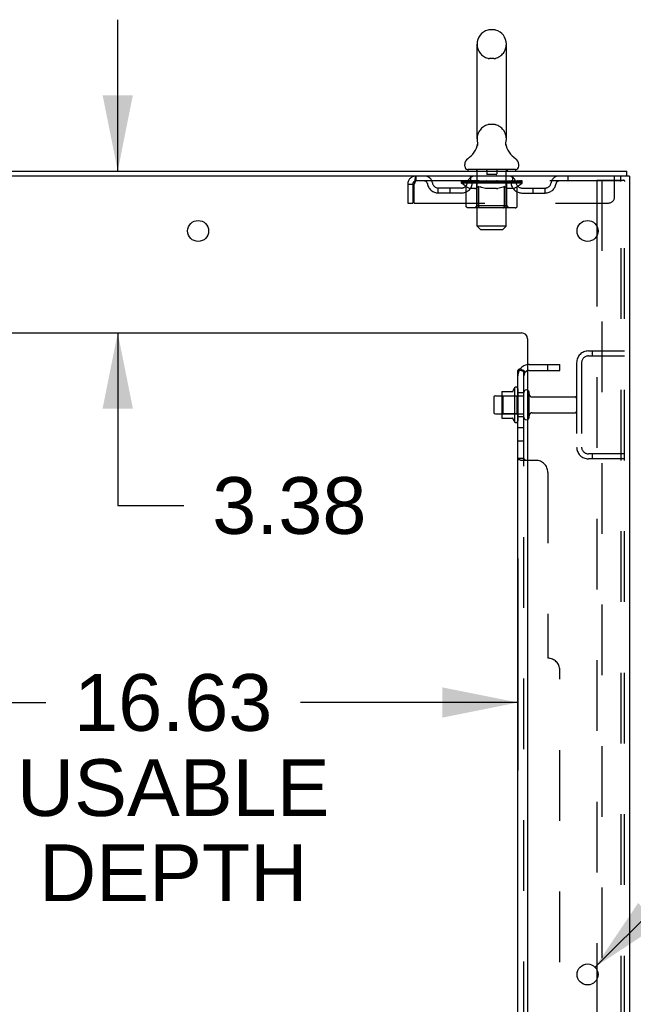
# Model space of a CAD drawing. Header units: inches. Extents: x 0 to 268, y 0 to 174.
# Tile 82 of 85: x 151 to 164, y 112 to 132. Entities that reach past the tile are written whole.
import ezdxf

# ---------------------------------------------------------------- set-up
doc = ezdxf.new("R2010")
doc.units = ezdxf.units.IN
doc.header["$LTSCALE"] = 14.749625
doc.header["$MEASUREMENT"] = 0
doc.linetypes.add('HIDDEN', pattern=[0.2, 0.1, -0.1])
doc.layers.get('0').update_dxf_attribs({"linetype": 'CONTINUOUS'})
for name, color, linetype in [('DEFAULT_2', 8, 'HIDDEN'), ('DIMENSIONS', 7, 'CONTINUOUS'), ('SUBPANEL', 7, 'CONTINUOUS')]:
    doc.layers.add(name, color=color, linetype=linetype)
doc.styles.get("Standard").update_dxf_attribs({"font": 'arial.ttf'})
doc.styles.add('TEXTSTYLE_1', font='gdt', dxfattribs={"width": 0.8})
doc.dimstyles.new('DIMSTYLE_1', dxfattribs={"dimtxt": 1.183125, "dimasz": 1.5775, "dimexe": 0.09, "dimexo": 0.07, "dimgap": 0.0375, "dimtad": 0, "dimtih": 1, "dimtoh": 1, "dimzin": 4, "dimdsep": 46, "dimtxsty": 'Standard', "dimblk": '_FILLED', "dimblk1": '_FILLED', "dimblk2": '_FILLED', "dimcen": 0.09, "dimadec": 3, "dimazin": 1, "dimtfac": 1, "dimtdec": 3, "dimtofl": 0, "dimtmove": 0, "dimatfit": 3, "dimldrblk": '_FILLED', "dimfxl": 0, "dimtolj": 1, "dimtzin": 4, "dimarcsym": 0})
doc.dimstyles.new('DIMSTYLE_2', dxfattribs={"dimtxt": 1.183125, "dimasz": 1.5775, "dimexe": 0.09, "dimexo": 0.07, "dimgap": 0.09, "dimtad": 0, "dimtih": 1, "dimtoh": 1, "dimzin": 4, "dimdsep": 46, "dimtxsty": 'Standard', "dimblk": '_FILLED', "dimblk1": '_FILLED', "dimblk2": '_FILLED', "dimcen": 0.09, "dimadec": 3, "dimazin": 1, "dimtfac": 1, "dimtdec": 3, "dimtofl": 0, "dimtmove": 0, "dimatfit": 1, "dimldrblk": '_FILLED', "dimfxl": 0, "dimtolj": 1, "dimtzin": 4, "dimarcsym": 0})

# ---------------------------------------------------------------- blocks, each defined once
blk = doc.blocks.new('_FILLED')
at = {"color": 0, "linetype": 'ByBlock'}
blk.add_solid([(0, 0), (-1, 0.2), (-1, -0.2)], dxfattribs=at)
blk = doc.blocks.new('*D8')
at = {"layer": 'DIMENSIONS', "color": 2, "linetype": 'Continuous'}
for p, q in [((145.079, 121.261), (145.079, 116.837)), ((161.704, 121.261), (161.704, 116.837)), ((145.079, 118.257), (151.854, 118.257)), ((161.704, 118.257), (157.171, 118.257))]:
    blk.add_line(p, q, dxfattribs=at)
at = {"layer": 'DIMENSIONS', "color": 2, "linetype": 'Continuous', "xscale": 1.5775, "yscale": 1.5775, "zscale": 1.5775, "rotation": 180}
blk.add_blockref('_FILLED', (145.079, 118.257), dxfattribs=at)
at = {"layer": 'DIMENSIONS', "color": 2, "linetype": 'Continuous', "xscale": 1.5775, "yscale": 1.5775, "zscale": 1.5775}
blk.add_blockref('_FILLED', (161.704, 118.257), dxfattribs=at)
at = {"layer": 'DIMENSIONS', "color": 2, "linetype": 'Continuous', "insert": (154.513, 118.849), "char_height": 1.1831, "width": 6.50939, "attachment_point": 2, "line_spacing_factor": 0.9}
blk.add_mtext('16.63\\PUSABLE\\PDEPTH', dxfattribs=at)
blk = doc.blocks.new('*D9')
at = {"layer": 'DIMENSIONS', "color": 2, "linetype": 'Continuous'}
for p, q in [((153.355, 129.337), (153.355, 132.492)), ((153.355, 125.962), (153.355, 122.363)), ((153.355, 122.363), (154.735, 122.363))]:
    blk.add_line(p, q, dxfattribs=at)
at = {"layer": 'DIMENSIONS', "color": 2, "linetype": 'Continuous', "xscale": 1.5775, "yscale": 1.5775, "zscale": 1.5775}
for p, rotation in [((153.355, 129.337), 270), ((153.355, 125.962), 90)]:
    blk.add_blockref('_FILLED', p, dxfattribs=dict(at, rotation=rotation))
at = {"layer": 'DIMENSIONS', "color": 2, "linetype": 'Continuous', "insert": (155.327, 122.955), "char_height": 1.1831, "width": 3.21511, "attachment_point": 1, "line_spacing_factor": 0.9}
blk.add_mtext('3.38', dxfattribs=at)
blk = doc.blocks.new('*D11')
at = {"layer": 'DIMENSIONS', "color": 2, "linetype": 'Continuous'}
for p, q in [((163.314, 112.741), (166.922, 116.315)), ((166.922, 116.315), (168.302, 116.315))]:
    blk.add_line(p, q, dxfattribs=at)
at = {"layer": 'DIMENSIONS', "color": 2, "linetype": 'Continuous', "xscale": 1.5775, "yscale": 1.5775, "zscale": 1.5775, "rotation": 224.7302015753}
blk.add_blockref('_FILLED', (163.314, 112.741), dxfattribs=at)
at = {"layer": 'DIMENSIONS', "color": 2, "linetype": 'Continuous', "insert": (168.894, 116.906), "char_height": 1.18312, "width": 3.87338, "attachment_point": 1, "line_spacing_factor": 0.9, "style": 'TEXTSTYLE_1'}
blk.add_mtext('{\\fgdt;n}\\fArial;.44\\P(x12)', dxfattribs=at)

msp = doc.modelspace()

# ---------------------------------------------------------------- linework, layer by layer
at = {"color": 7, "linetype": 'Continuous'}
for p, q in [((161.202, 132.282), (161.115, 132.282)), ((160.852, 130.007), (160.852, 131.982)), ((161.464, 130.007), (161.464, 131.982)), ((161.455, 129.933), (161.456, 129.937)), ((160.858, 129.864), (160.857, 129.859)), ((161.452, 129.903), (161.453, 129.908)), ((161.453, 129.898), (161.452, 129.903)), ((161.453, 129.918), (161.454, 129.923)), ((161.453, 129.913), (161.453, 129.918)), ((161.453, 129.908), (161.453, 129.913)), ((161.453, 129.893), (161.453, 129.898)), ((161.453, 129.888), (161.453, 129.893)), ((161.454, 129.883), (161.453, 129.888)), ((161.454, 129.923), (161.454, 129.928)), ((161.455, 129.878), (161.454, 129.883)), ((161.456, 129.874), (161.455, 129.878)), ((161.457, 129.87), (161.456, 129.874)), ((160.596, 129.436), (160.596, 129.475)), ((160.658, 129.367), (160.658, 129.337)), ((161.658, 129.367), (160.658, 129.367)), ((161.658, 129.367), (161.658, 129.337)), ((161.721, 129.436), (161.721, 129.475)), ((163.981, 129.233), (163.981, 129.337)), ((163.977, 129.233), (163.943, 129.233)), ((161.634, 124.817), (161.634, 124.106)), ((161.204, 124.619), (161.204, 124.304)), ((161.234, 124.649), (161.368, 124.649)), ((161.368, 124.717), (161.368, 124.206)), ((161.379, 124.739), (161.607, 124.739)), ((161.234, 124.274), (161.368, 124.274)), ((161.379, 124.184), (161.607, 124.184))]:
    msp.add_line(p, q, dxfattribs=at)
at = {"color": 3, "linetype": 'Continuous'}
for p, q in [((146.28, 129.337), (163.981, 129.337)), ((163.943, 129.233), (146.28, 129.233)), ((164.033, 129.233), (163.977, 129.233)), ((164.033, 129.233), (164.033, 49.441)), ((163.354, 128.184), (163.354, 127.989)), ((149.908, 125.962), (161.783, 125.962)), ((161.908, 125.837), (161.908, 51.462)), ((163.354, 112.684), (163.354, 112.489))]:
    msp.add_line(p, q, dxfattribs=at)
at = {"color": 7, "linetype": 'Continuous'}
for points in [[(160.86, 129.937), (160.861, 129.933), (160.862, 129.928), (160.863, 129.923), (160.864, 129.918), (160.864, 129.913), (160.864, 129.908), (160.864, 129.903), (160.864, 129.898), (160.864, 129.893), (160.863, 129.888), (160.863, 129.883), (160.862, 129.879), (160.861, 129.874), (160.86, 129.869), (160.858, 129.864)], [(161.454, 129.928), (161.455, 129.933), (161.456, 129.937)]]:
    msp.add_lwpolyline(points, dxfattribs=at)
at = {"color": 3, "linetype": 'Continuous'}
for centre in [(155.033, 128.087), (163.158, 128.087), (163.158, 112.587)]:
    msp.add_circle(centre, 0.219, dxfattribs=at)
at = {"color": 7, "linetype": 'Continuous'}
for centre, radius, start, end in [((161.158, 131.982), 0.306, 105.6303, 180), ((161.115, 132.138), 0.144, 90, 105.6303), ((161.202, 132.138), 0.144, 74.3697, 90), ((161.158, 131.982), 0.306, 0, 74.3697), ((161.158, 130.007), 0.306, 180, 193.2053), ((161.158, 130.007), 0.306, 346.7947, 360), ((160.36, 130.023), 0.523, 304.6624, 347.2389), ((161.956, 130.023), 0.523, 192.7611, 235.3376), ((160.74, 129.475), 0.144, 124.6624, 180), ((161.577, 129.475), 0.144, 360, 55.3376), ((160.665, 129.436), 0.069, 180, 265), ((161.652, 129.436), 0.069, 275, 360), ((162.235, 124.462), 0.698, 149.3369, 156.0321), ((161.666, 124.796), 0.0384, 0, 145.5503), ((161.234, 124.619), 0.03, 90, 180), ((161.51, 124.717), 0.141, 174.7919, 180), ((161.379, 124.729), 0.01, 90, 174.8062), ((161.588, 124.749), 0.01, 270, 336.0321), ((161.884, 124.719), 0.055, 64.0906, 180), ((161.234, 124.304), 0.03, 180, 270), ((161.51, 124.206), 0.141, 180, 185.2081), ((161.379, 124.194), 0.01, 185.1938, 270), ((161.884, 124.204), 0.055, 180, 295.9094), ((161.588, 124.174), 0.01, 23.9679, 90), ((162.235, 124.462), 0.698, 203.9679, 210.6631), ((161.666, 124.128), 0.0384, 214.4497, 360)]:
    msp.add_arc(centre, radius, start, end, dxfattribs=at)
at = {"color": 3, "linetype": 'Continuous'}
msp.add_arc((161.783, 125.837), 0.125, 0, 90, dxfattribs=at)
at = {"layer": 'DEFAULT_2', "color": 8, "linetype": 'HIDDEN'}
for p, q in [((161.202, 131.682), (161.115, 131.682)), ((161.202, 130.307), (161.115, 130.307)), ((160.838, 129.367), (160.838, 129.337)), ((160.858, 128.186), (160.858, 129.337)), ((161.053, 129.357), (161.053, 129.277)), ((161.263, 129.357), (161.263, 129.277)), ((161.458, 128.186), (161.458, 129.337)), ((161.478, 129.367), (161.478, 129.337)), ((159.575, 129.233), (159.575, 129.129)), ((163.846, 129.129), (159.575, 129.129)), ((160.525, 129.082), (160.525, 129.122)), ((160.525, 129.122), (160.831, 129.122)), ((160.526, 129.122), (160.526, 129.126)), ((160.646, 129.125), (160.526, 129.126)), ((160.535, 129.122), (160.535, 129.129)), ((160.543, 129.119), (160.543, 129.122)), ((160.543, 129.119), (161.773, 129.119)), ((160.552, 129.119), (160.552, 129.122)), ((160.553, 129.119), (160.553, 129.122)), ((160.563, 129.122), (160.563, 129.129)), ((160.58, 129.119), (160.58, 129.122)), ((160.581, 129.119), (160.581, 129.122)), ((160.61, 129.122), (160.61, 129.129)), ((160.624, 129.119), (160.624, 129.122)), ((160.627, 129.119), (160.627, 129.122)), ((160.646, 129.122), (160.646, 129.125)), ((160.673, 129.122), (160.673, 129.129)), ((160.675, 129.119), (160.675, 129.122)), ((160.675, 129.119), (160.675, 129.122)), ((160.678, 129.119), (160.678, 129.122)), ((160.686, 129.119), (160.686, 129.122)), ((160.686, 129.119), (160.686, 129.122)), ((160.689, 129.119), (160.689, 129.122)), ((160.692, 129.119), (160.692, 129.123)), ((160.697, 129.119), (160.697, 129.122)), ((160.711, 129.119), (160.711, 129.122)), ((160.721, 129.129), (160.721, 129.233)), ((160.729, 129.119), (160.729, 129.124)), ((160.729, 129.119), (160.729, 129.122)), ((160.75, 129.119), (160.75, 129.122)), ((160.751, 129.122), (160.751, 129.129)), ((160.761, 129.119), (160.761, 129.122)), ((160.765, 129.119), (160.765, 129.122)), ((160.774, 129.119), (160.774, 129.122)), ((160.786, 129.119), (160.786, 129.126)), ((160.801, 129.119), (160.801, 129.122)), ((160.804, 129.119), (160.804, 129.122)), ((160.831, 129.119), (160.831, 129.122)), ((160.898, 129.122), (160.836, 129.122)), ((160.842, 129.122), (160.842, 129.129)), ((160.849, 129.119), (160.849, 129.122)), ((160.853, 129.119), (160.853, 129.122)), ((160.859, 129.119), (160.859, 129.127)), ((160.863, 129.119), (160.863, 129.122)), ((160.874, 129.119), (160.874, 129.122)), ((160.898, 129.119), (160.898, 129.122)), ((160.973, 129.122), (160.914, 129.122)), ((160.935, 129.119), (160.935, 129.122)), ((160.942, 129.122), (160.942, 129.129)), ((160.945, 129.119), (160.945, 129.122)), ((160.948, 129.119), (160.948, 129.128)), ((160.951, 129.119), (160.951, 129.122)), ((160.958, 129.119), (160.958, 129.122)), ((160.973, 129.119), (160.973, 129.122)), ((161.054, 129.122), (160.999, 129.122)), ((161.012, 129.119), (161.012, 129.122)), ((161.044, 129.122), (161.158, 129.129)), ((161.048, 129.122), (161.048, 129.129)), ((161.049, 129.129), (161.048, 129.129)), ((161.049, 129.122), (161.049, 129.128)), ((161.049, 129.119), (161.049, 129.122)), ((161.053, 129.119), (161.053, 129.122)), ((161.054, 129.119), (161.054, 129.122)), ((161.054, 129.119), (161.054, 129.122)), ((161.253, 129.267), (161.063, 129.267)), ((161.138, 129.122), (161.089, 129.122)), ((161.095, 129.119), (161.095, 129.122)), ((161.138, 129.119), (161.138, 129.122)), ((161.156, 129.122), (161.156, 129.122)), ((161.156, 129.119), (161.156, 129.122)), ((161.156, 129.119), (161.156, 129.122)), ((161.158, 129.122), (161.158, 129.129)), ((161.158, 129.129), (161.273, 129.122)), ((161.161, 129.119), (161.161, 129.122)), ((161.161, 129.119), (161.161, 129.122)), ((161.161, 129.122), (161.161, 129.122)), ((161.179, 129.119), (161.179, 129.122)), ((161.179, 129.122), (161.227, 129.122)), ((161.222, 129.119), (161.222, 129.122)), ((161.262, 129.119), (161.262, 129.122)), ((161.263, 129.119), (161.263, 129.122)), ((161.263, 129.122), (161.317, 129.122)), ((161.264, 129.119), (161.264, 129.122)), ((161.268, 129.122), (161.268, 129.129)), ((161.268, 129.129), (161.268, 129.129)), ((161.268, 129.122), (161.268, 129.128)), ((161.268, 129.119), (161.268, 129.122)), ((161.304, 129.119), (161.304, 129.122)), ((161.343, 129.119), (161.343, 129.122)), ((161.343, 129.122), (161.403, 129.122)), ((161.359, 129.119), (161.359, 129.122)), ((161.366, 129.119), (161.366, 129.122)), ((161.369, 129.119), (161.369, 129.128)), ((161.371, 129.119), (161.371, 129.122)), ((161.375, 129.122), (161.375, 129.129)), ((161.382, 129.119), (161.382, 129.122)), ((161.418, 129.119), (161.418, 129.122)), ((161.418, 129.122), (161.48, 129.122)), ((161.442, 129.119), (161.442, 129.122)), ((161.453, 129.119), (161.453, 129.122)), ((161.458, 129.119), (161.458, 129.127)), ((161.464, 129.119), (161.464, 129.122)), ((161.468, 129.119), (161.468, 129.122)), ((161.475, 129.122), (161.475, 129.129)), ((161.485, 129.119), (161.485, 129.122)), ((161.485, 129.122), (161.687, 129.122)), ((161.513, 129.119), (161.513, 129.122)), ((161.516, 129.119), (161.516, 129.122)), ((161.531, 129.119), (161.531, 129.126)), ((161.542, 129.119), (161.542, 129.122)), ((161.552, 129.119), (161.552, 129.122)), ((161.556, 129.119), (161.556, 129.122)), ((161.565, 129.122), (161.565, 129.129)), ((161.567, 129.119), (161.567, 129.122)), ((161.587, 129.119), (161.587, 129.124)), ((161.588, 129.119), (161.588, 129.122)), ((161.596, 129.129), (161.596, 129.233)), ((161.606, 129.119), (161.606, 129.122)), ((161.62, 129.119), (161.62, 129.122)), ((161.624, 129.119), (161.624, 129.123)), ((161.628, 129.119), (161.628, 129.122)), ((161.631, 129.119), (161.631, 129.122)), ((161.631, 129.119), (161.631, 129.122)), ((161.638, 129.119), (161.638, 129.122)), ((161.641, 129.119), (161.641, 129.122)), ((161.642, 129.119), (161.642, 129.122)), ((161.643, 129.122), (161.643, 129.129)), ((161.69, 129.119), (161.69, 129.122)), ((161.692, 129.119), (161.692, 129.122)), ((161.707, 129.122), (161.707, 129.129)), ((161.735, 129.119), (161.735, 129.122)), ((161.737, 129.119), (161.737, 129.122)), ((161.753, 129.122), (161.753, 129.129)), ((161.764, 129.119), (161.764, 129.122)), ((161.764, 129.119), (161.764, 129.122)), ((161.773, 129.119), (161.773, 129.122)), ((161.782, 129.122), (161.782, 129.129)), ((161.792, 129.082), (161.792, 129.129)), ((162.746, 129.233), (162.746, 129.129)), ((163.354, 129.149), (163.354, 128.184)), ((163.354, 129.149), (163.835, 129.149)), ((163.458, 129.149), (163.458, 49.524)), ((163.721, 128.795), (163.721, 129.233)), ((163.835, 129.149), (163.908, 129.149)), ((163.846, 129.233), (163.846, 129.129)), ((163.856, 49.554), (163.856, 129.119)), ((163.929, 49.554), (163.929, 129.119)), ((159.408, 129.066), (159.408, 128.67)), ((159.408, 129.066), (159.512, 129.066)), ((159.512, 129.066), (159.512, 128.67)), ((159.542, 128.67), (159.542, 129.066)), ((160.044, 128.878), (160.044, 128.982)), ((160.527, 128.982), (160.044, 128.982)), ((160.294, 128.878), (160.294, 128.982)), ((160.622, 129.014), (160.525, 129.082)), ((161.792, 129.082), (160.525, 129.082)), ((160.622, 128.607), (160.622, 129.014)), ((160.622, 129.014), (160.637, 129.004)), ((160.652, 128.995), (160.637, 129.004)), ((160.666, 128.987), (160.651, 128.995)), ((160.681, 128.981), (160.666, 128.987)), ((160.695, 128.975), (160.68, 128.981)), ((160.709, 128.97), (160.695, 128.975)), ((160.803, 128.97), (160.709, 128.97)), ((160.803, 128.97), (160.817, 128.975)), ((160.832, 128.981), (160.817, 128.975)), ((160.846, 128.987), (160.831, 128.98)), ((160.846, 128.61), (160.846, 129.079)), ((160.86, 128.995), (160.846, 128.987)), ((160.875, 129.004), (160.86, 128.995)), ((160.89, 129.014), (160.875, 129.004)), ((160.89, 128.607), (160.89, 129.014)), ((160.89, 129.014), (160.919, 129.004)), ((160.948, 128.995), (160.918, 129.004)), ((160.976, 128.987), (160.947, 128.995)), ((161.004, 128.981), (160.975, 128.987)), ((161.032, 128.975), (161.003, 128.981)), ((161.059, 128.97), (161.031, 128.975)), ((161.257, 128.97), (161.059, 128.97)), ((161.257, 128.97), (161.285, 128.975)), ((161.313, 128.981), (161.285, 128.975)), ((161.34, 128.987), (161.312, 128.98)), ((161.368, 128.995), (161.34, 128.987)), ((161.396, 129.003), (161.368, 128.995)), ((161.425, 129.013), (161.396, 129.003)), ((161.425, 128.607), (161.425, 129.013)), ((161.425, 129.013), (161.439, 129.003)), ((161.453, 128.995), (161.439, 129.003)), ((161.466, 128.987), (161.453, 128.995)), ((161.48, 128.981), (161.466, 128.987)), ((161.471, 128.61), (161.471, 129.079)), ((161.494, 128.975), (161.48, 128.981)), ((161.507, 128.97), (161.493, 128.975)), ((161.611, 128.97), (161.507, 128.97)), ((161.611, 128.97), (161.624, 128.975)), ((161.638, 128.981), (161.624, 128.975)), ((161.651, 128.987), (161.637, 128.981)), ((161.665, 128.995), (161.651, 128.987)), ((161.678, 129.003), (161.664, 128.995)), ((161.692, 129.012), (161.678, 129.003)), ((161.692, 129.012), (161.792, 129.082)), ((161.692, 128.607), (161.692, 129.012)), ((161.79, 128.982), (162.273, 128.982)), ((162.023, 128.878), (162.023, 128.982)), ((162.273, 128.878), (162.273, 128.982)), ((160.527, 128.878), (160.044, 128.878)), ((161.79, 128.878), (162.273, 128.878)), ((159.408, 128.67), (159.512, 128.67)), ((159.542, 128.67), (163.596, 128.67)), ((161.65, 128.57), (160.665, 128.57)), ((160.846, 128.61), (160.806, 128.57)), ((161.471, 128.61), (160.846, 128.61)), ((161.403, 128.57), (161.406, 128.571)), ((161.411, 128.573), (161.413, 128.575)), ((161.413, 128.575), (161.416, 128.577)), ((161.471, 128.61), (161.511, 128.57)), ((160.927, 128.117), (160.858, 128.186)), ((161.458, 128.186), (160.858, 128.186)), ((160.927, 128.117), (161.389, 128.117)), ((161.389, 128.117), (161.458, 128.186)), ((163.354, 127.989), (163.354, 112.684)), ((163.176, 125.587), (163.929, 125.587)), ((163.176, 125.483), (163.929, 125.483)), ((163.257, 125.587), (163.257, 125.483)), ((162.929, 125.34), (162.929, 123.583)), ((163.033, 125.34), (163.033, 123.583)), ((161.388, 124.645), (161.368, 124.665)), ((161.368, 124.649), (161.829, 124.649)), ((161.388, 124.645), (161.388, 124.278)), ((161.684, 124.645), (161.388, 124.645)), ((161.684, 124.645), (161.704, 124.665)), ((161.684, 124.645), (161.684, 124.278)), ((161.704, 124.796), (161.704, 124.128)), ((161.829, 124.204), (161.829, 124.719)), ((161.939, 124.204), (161.939, 124.719)), ((162.002, 124.627), (162.899, 124.627)), ((161.388, 124.278), (161.368, 124.258)), ((161.368, 124.274), (161.829, 124.274)), ((161.684, 124.278), (161.388, 124.278)), ((161.684, 124.278), (161.704, 124.258)), ((162.002, 124.297), (162.899, 124.297)), ((163.929, 123.441), (163.176, 123.441)), ((163.257, 123.441), (163.257, 123.337)), ((163.929, 123.337), (163.176, 123.337)), ((163.354, 112.489), (163.354, 97.184))]:
    msp.add_line(p, q, dxfattribs=at)
for points in [[(159.575, 129.233), (159.573, 129.232), (159.571, 129.228), (159.568, 129.223), (159.566, 129.216), (159.564, 129.207), (159.561, 129.196), (159.559, 129.184), (159.557, 129.17), (159.554, 129.155), (159.552, 129.138), (159.549, 129.121), (159.547, 129.103), (159.545, 129.084), (159.542, 129.066)], [(159.575, 129.129), (159.573, 129.128), (159.571, 129.127), (159.568, 129.125), (159.566, 129.122), (159.564, 129.119), (159.561, 129.115), (159.559, 129.11), (159.557, 129.105), (159.554, 129.099), (159.552, 129.093), (159.549, 129.086), (159.547, 129.08), (159.545, 129.073), (159.542, 129.066)], [(163.845, 129.145), (163.84, 129.148), (163.835, 129.149)], [(163.845, 129.145), (163.85, 129.14), (163.853, 129.134), (163.855, 129.127), (163.856, 129.119)], [(163.919, 129.145), (163.914, 129.148), (163.908, 129.149)], [(163.919, 129.145), (163.923, 129.14), (163.927, 129.134), (163.929, 129.127), (163.929, 129.119)], [(160.665, 128.57), (160.66, 128.571), (160.654, 128.571), (160.649, 128.573), (160.645, 128.575), (160.64, 128.577), (160.636, 128.58), (160.632, 128.584), (160.628, 128.588), (160.626, 128.592), (160.624, 128.597), (160.622, 128.602), (160.622, 128.607)], [(160.911, 128.57), (160.908, 128.571), (160.906, 128.571), (160.903, 128.573), (160.901, 128.575), (160.899, 128.577), (160.896, 128.58), (160.894, 128.584), (160.893, 128.588), (160.891, 128.592), (160.89, 128.597), (160.89, 128.602), (160.89, 128.607)], [(161.406, 128.571), (161.408, 128.571), (161.411, 128.573)], [(161.416, 128.577), (161.418, 128.58), (161.42, 128.584), (161.421, 128.588), (161.423, 128.592)], [(161.418, 128.58), (161.42, 128.584), (161.421, 128.588)], [(161.423, 128.592), (161.424, 128.597), (161.425, 128.602), (161.425, 128.607)], [(161.424, 128.597), (161.424, 128.602), (161.425, 128.607)], [(161.65, 128.57), (161.655, 128.571), (161.66, 128.571), (161.665, 128.573), (161.67, 128.575), (161.674, 128.577), (161.679, 128.58), (161.682, 128.584), (161.686, 128.588), (161.689, 128.592), (161.691, 128.597), (161.692, 128.602), (161.692, 128.607)]]:
    msp.add_lwpolyline(points, dxfattribs=at)
for centre, radius, start, end in [((161.158, 131.982), 0.306, 180, 254.3697), ((161.158, 131.982), 0.306, 285.6303, 360), ((161.115, 131.826), 0.144, 254.3697, 270), ((161.202, 131.826), 0.144, 270, 285.6303), ((161.158, 130.007), 0.306, 105.6303, 180), ((161.115, 130.163), 0.144, 90, 105.6303), ((161.202, 130.163), 0.144, 74.3697, 90), ((161.158, 130.007), 0.306, 0, 74.3697), ((160.665, 129.436), 0.069, 265, 270), ((160.828, 129.337), 0.03, 0, 90), ((161.043, 129.357), 0.01, 0, 90), ((161.273, 129.357), 0.01, 90, 180), ((161.488, 129.337), 0.03, 90, 180), ((161.652, 129.436), 0.069, 270, 275), ((159.575, 129.066), 0.167, 90, 180), ((159.575, 129.066), 0.063, 90, 180), ((159.755, 129.066), 0.167, 8.0716, 90), ((159.755, 129.066), 0.0625, 7.9863, 90), ((160.816, 129.066), 0.167, 90, 171.9284), ((160.815, 129.066), 0.0625, 90, 172.0137), ((160.806, 129.079), 0.0398, 0, 90), ((161.063, 129.277), 0.01, 180, 270), ((161.253, 129.277), 0.01, 270, 360), ((161.511, 129.079), 0.0398, 90, 180), ((161.501, 129.066), 0.167, 8.0716, 90), ((161.501, 129.066), 0.0625, 7.9863, 90), ((162.562, 129.066), 0.167, 90, 171.9284), ((162.562, 129.066), 0.0625, 90, 172.0137), ((160.044, 129.107), 0.229, 187.9863, 270), ((160.044, 129.107), 0.125, 188.0716, 270), ((160.527, 129.107), 0.125, 270, 351.9284), ((160.527, 129.107), 0.229, 270, 352.0137), ((161.79, 129.107), 0.229, 187.9863, 270), ((161.79, 129.107), 0.125, 188.0716, 270), ((162.273, 129.107), 0.125, 270, 351.9284), ((162.273, 129.107), 0.229, 270, 352.0137), ((163.596, 128.795), 0.125, 270, 360), ((163.176, 125.34), 0.246, 90, 180), ((163.176, 125.34), 0.142, 90, 180), ((161.884, 124.719), 0.055, 360, 64.0906), ((162.002, 124.689), 0.0625, 180, 270), ((162.899, 124.597), 0.03, 360, 90), ((161.884, 124.204), 0.055, 295.9094, 0), ((162.002, 124.234), 0.0625, 90, 180), ((162.899, 124.327), 0.03, 270, 0), ((163.176, 123.583), 0.246, 180, 270), ((163.176, 123.583), 0.142, 180, 270)]:
    msp.add_arc(centre, radius, start, end, dxfattribs=at)
for centre, major_axis, ratio, start_param, end_param in [((161.158, 129.129), (0.633, 0.007), 0.05963, 9.249616, 9.431313), ((161.158, 129.129), (0.633, 0), 0.060556, -3.083241, -2.96706), ((161.158, 129.129), (0.633, 0.013), 0.05688, 2.791345, 2.965878), ((160.549, 129.117), (0.198, -0.002), 0.05963, 0.605815, 1.645666), ((160.481, 129.117), (0.198, 0.002), 0.05963, 0.25549, 1.295341), ((161.158, 129.129), (0.633, -0.007), 0.05963, -2.96643, -2.791898), ((160.481, 129.11), (0.198, 0.004), 0.05688, 1.20151, 1.294789), ((160.549, 129.11), (0.198, 0), 0.060556, 1.551758, 1.645036), ((160.505, 129.11), (0.198, 0.002), 0.05963, 1.170259, 1.376596), ((160.551, 129.112), (0.164, 0.002), 0.05963, 1.065228, 1.614276), ((160.531, 129.112), (0.164, 0.003), 0.05688, 0.890143, 1.43919), ((160.589, 129.112), (0.164, 0), 0.060556, 1.240391, 1.789438), ((161.158, 129.129), (0.633, 0.019), 0.052395, 2.616403, 2.790936), ((160.612, 129.117), (0.198, -0.004), 0.05688, 0.7809, 1.820751), ((160.477, 129.117), (0.198, 0.004), 0.05688, 0.080405, 1.120256), ((161.158, 129.129), (0.633, -0.013), 0.05688, -2.791345, -2.616812), ((160.477, 129.11), (0.198, 0.006), 0.052395, 1.026568, 1.119847), ((160.612, 129.11), (0.198, -0.002), 0.05963, 1.72692, 1.820198), ((160.53, 129.112), (0.164, 0.005), 0.052395, 0.715201, 1.264248), ((160.644, 129.112), (0.164, -0.002), 0.05963, 1.415553, 1.9646), ((161.158, 129.129), (0.633, 0.025), 0.046319, 2.441654, 2.616187), ((160.691, 129.117), (0.198, -0.006), 0.052395, 0.955842, 1.995693), ((160.494, 129.117), (0.198, 0.006), 0.052395, -0.094537, 0.945314), ((161.158, 129.129), (0.633, -0.019), 0.052395, -2.616403, -2.44187), ((160.494, 129.11), (0.198, 0.008), 0.046319, 0.851819, 0.945098), ((160.691, 129.11), (0.198, -0.004), 0.05688, 1.902006, 1.995284), ((160.549, 129.112), (0.164, 0.006), 0.046319, 0.540452, 1.089499), ((160.715, 129.112), (0.164, -0.003), 0.05688, 1.590638, 2.139686), ((160.505, 129.117), (0.198, 0), 0.060556, 0.430652, 0.777569), ((161.158, 129.129), (0.633, 0.029), 0.038841, 2.267123, 2.441656), ((160.785, 129.117), (0.198, -0.008), 0.046319, 1.130591, 2.170442), ((161.158, 129.129), (0.633, -0.025), 0.046319, -2.441654, -2.267121), ((160.531, 129.117), (0.198, 0.008), 0.046319, -0.269286, 0.770565), ((160.531, 129.11), (0.198, 0.009), 0.038841, 0.677289, 0.770567), ((160.785, 129.11), (0.198, -0.006), 0.052395, 2.076947, 2.170226), ((160.586, 129.112), (0.164, 0.008), 0.038841, 0.365921, 0.914969), ((160.8, 129.112), (0.164, -0.005), 0.052395, 1.76558, 2.314627), ((161.158, 129.129), (0.633, 0.033), 0.030195, 2.09281, 2.267343), ((160.89, 129.117), (0.198, -0.009), 0.038841, 1.305122, 2.344973), ((161.158, 129.129), (0.633, -0.029), 0.038841, -2.267123, -2.092591), ((160.588, 129.117), (0.198, 0.009), 0.038841, -0.443817, 0.596034), ((160.588, 129.11), (0.198, 0.01), 0.030195, 0.502975, 0.596254), ((160.89, 129.11), (0.198, -0.008), 0.046319, 2.251696, 2.344975), ((160.64, 129.112), (0.164, 0.009), 0.030195, 0.191608, 0.740655), ((160.896, 129.112), (0.164, -0.006), 0.046319, 1.940329, 2.489376), ((160.661, 129.117), (0.198, 0.01), 0.030195, -0.61813, 0.421721), ((161.158, 129.129), (0.633, 0.036), 0.020645, 1.918687, 2.09322), ((161.003, 129.117), (0.198, -0.01), 0.030195, 1.479435, 2.519286), ((161.158, 129.129), (0.633, -0.033), 0.030195, -2.09281, -1.918277), ((160.661, 129.11), (0.198, 0.011), 0.020645, 0.328852, 0.422131), ((161.003, 129.11), (0.198, -0.009), 0.038841, 2.426227, 2.519505), ((160.71, 129.112), (0.164, 0.009), 0.020645, 0.017485, 0.566532), ((160.999, 129.112), (0.164, -0.008), 0.038841, 2.11486, 2.663907), ((160.75, 129.117), (0.198, 0.011), 0.020645, -0.792253, 0.247598), ((161.158, 129.129), (0.633, 0.038), 0.010478, 1.744704, 1.919237), ((161.12, 129.117), (0.198, -0.011), 0.020645, 1.653558, 2.693409), ((161.158, 129.129), (0.633, -0.036), 0.020645, -1.918687, -1.744154), ((160.75, 129.11), (0.198, 0.012), 0.010478, 0.154869, 0.248148), ((161.12, 129.11), (0.198, -0.01), 0.030195, 2.60054, 2.693819), ((160.794, 129.112), (0.164, 0.01), 0.010478, 6.126688, 6.675735), ((161.107, 129.112), (0.164, -0.009), 0.030195, 2.289173, 2.83822), ((160.851, 129.117), (0.198, 0.012), 0.010478, -0.966236, -0.000846), ((161.239, 129.117), (0.198, -0.012), 0.010478, 1.827541, 2.867392), ((161.158, 129.129), (0.633, -0.038), 0.010478, -1.744704, -1.570171), ((161.239, 129.11), (0.198, -0.011), 0.020645, 2.774664, 2.867942), ((161.217, 129.112), (0.164, -0.009), 0.020645, 2.463296, 3.012344), ((161.078, 129.117), (0.198, 0.012), 0.010478, 0.274201, 1.314052), ((160.992, 129.112), (0.164, 0.01), 0.010478, -0.000483, 0.504314), ((160.961, 129.11), (0.198, 0.012), 0.010478, 0.099668, 0.192946), ((161.158, 129.129), (0.633, 0.038), 0.010478, -1.571421, -1.396888), ((161.356, 129.11), (0.198, -0.012), 0.010478, 2.948646, 3.041925), ((161.325, 129.112), (0.164, -0.01), 0.010478, 2.637279, 3.142076), ((161.196, 129.117), (0.198, 0.011), 0.020645, 0.448184, 1.488034), ((161.1, 129.112), (0.164, 0.009), 0.020645, 0.129249, 0.678296), ((161.078, 129.11), (0.198, 0.011), 0.020645, 0.273651, 0.366929), ((161.158, 129.129), (0.633, 0.036), 0.020645, -1.397439, -1.222906), ((161.466, 129.117), (0.198, -0.012), 0.010478, -3.140747, -2.175357), ((161.158, 129.129), (0.633, -0.038), 0.010478, 1.222355, 1.396888), ((161.314, 129.117), (0.198, 0.01), 0.030195, 0.622307, 1.662158), ((161.209, 129.112), (0.164, 0.009), 0.030195, 0.303372, 0.852419), ((161.523, 129.112), (0.164, -0.01), 0.010478, 2.749043, 3.29809), ((161.567, 129.117), (0.198, -0.011), 0.020645, 2.893995, 3.933846), ((161.196, 129.11), (0.198, 0.01), 0.030195, 0.447774, 0.541052), ((161.567, 129.11), (0.198, -0.012), 0.010478, 2.893445, 2.986723), ((161.158, 129.129), (0.633, 0.033), 0.030195, -1.223315, -1.048783), ((161.158, 129.129), (0.633, -0.036), 0.020645, 1.048373, 1.222906), ((161.427, 129.117), (0.198, 0.009), 0.038841, 0.79662, 1.836471), ((161.318, 129.112), (0.164, 0.008), 0.038841, 0.477686, 1.026733), ((161.607, 129.112), (0.164, -0.009), 0.020645, 2.57506, 3.124108), ((161.656, 129.117), (0.198, -0.01), 0.030195, 2.719872, 3.759723), ((161.532, 129.117), (0.198, 0.008), 0.046319, 0.971151, 2.011002), ((161.314, 129.11), (0.198, 0.009), 0.038841, 0.622087, 0.715366), ((161.656, 129.11), (0.198, -0.011), 0.020645, 2.719462, 2.812741), ((161.158, 129.129), (0.633, 0.029), 0.038841, -1.049002, -0.874469), ((161.158, 129.129), (0.633, -0.033), 0.030195, 0.87425, 1.048783), ((161.421, 129.112), (0.164, 0.006), 0.046319, 0.652216, 1.201263), ((161.625, 129.117), (0.198, 0.006), 0.052395, 1.1459, 2.185751), ((161.677, 129.112), (0.164, -0.009), 0.030195, 2.400937, 2.949985), ((161.729, 129.117), (0.198, -0.009), 0.038841, 2.545558, 3.585409), ((161.517, 129.112), (0.164, 0.005), 0.052395, 0.826965, 1.376012), ((161.427, 129.11), (0.198, 0.008), 0.046319, 0.796618, 0.889896), ((161.729, 129.11), (0.198, -0.01), 0.030195, 2.545339, 2.638617), ((161.705, 129.117), (0.198, 0.004), 0.05688, 1.320842, 2.360692), ((161.158, 129.129), (0.633, 0.025), 0.046319, -0.874471, -0.699939), ((161.158, 129.129), (0.633, -0.029), 0.038841, 0.699936, 0.874469), ((161.785, 129.117), (0.198, -0.008), 0.046319, 2.371028, 3.410879), ((161.731, 129.112), (0.164, -0.008), 0.038841, 2.226624, 2.775671), ((161.767, 129.117), (0.198, 0.002), 0.05963, 1.495927, 2.535778), ((161.601, 129.112), (0.164, 0.003), 0.05688, 1.001907, 1.550954), ((161.823, 129.117), (0.198, -0.006), 0.052395, 2.196279, 3.23613), ((161.768, 129.112), (0.164, -0.006), 0.046319, 2.052093, 2.601141), ((161.532, 129.11), (0.198, 0.006), 0.052395, 0.971367, 1.064645), ((161.811, 129.117), (0.198, 0), 0.060556, 1.671089, 2.71094), ((161.785, 129.11), (0.198, -0.009), 0.038841, 2.371026, 2.464304), ((161.84, 129.117), (0.198, -0.004), 0.05688, 2.021337, 3.061188), ((161.158, 129.129), (0.633, 0.019), 0.052395, -0.699723, -0.52519), ((161.158, 129.129), (0.633, -0.025), 0.046319, 0.525406, 0.699939), ((161.836, 129.117), (0.198, -0.002), 0.05963, 1.846251, 2.886102), ((161.672, 129.112), (0.164, 0.002), 0.05963, 1.176993, 1.72604), ((161.787, 129.112), (0.164, -0.005), 0.052395, 1.877344, 2.426392), ((161.728, 129.112), (0.164, 0), 0.060556, 1.352155, 1.901202), ((161.786, 129.112), (0.164, -0.003), 0.05688, 1.702402, 2.25145), ((161.766, 129.112), (0.164, -0.002), 0.05963, 1.527317, 2.076364), ((161.625, 129.11), (0.198, 0.004), 0.05688, 1.146309, 1.239587), ((161.823, 129.11), (0.198, -0.008), 0.046319, 2.196495, 2.289773), ((161.158, 129.129), (0.633, 0.013), 0.05688, -0.524781, -0.350248), ((161.158, 129.129), (0.633, -0.019), 0.052395, 0.350657, 0.52519), ((161.705, 129.11), (0.198, 0.002), 0.05963, 1.321394, 1.414673), ((161.84, 129.11), (0.198, -0.006), 0.052395, 2.021746, 2.115024), ((161.158, 129.129), (0.633, 0.007), 0.05963, -0.349695, -0.175162), ((161.158, 129.129), (0.633, -0.013), 0.05688, 0.175715, 0.350248), ((161.767, 129.11), (0.198, 0), 0.060556, 1.496556, 1.589835), ((161.836, 129.11), (0.198, -0.004), 0.05688, 1.846804, 1.940083), ((161.811, 129.11), (0.198, -0.002), 0.05963, 1.671719, 1.764997), ((161.158, 129.129), (0.633, 0), 0.060556, -0.174533, 0), ((161.158, 129.129), (0.633, -0.007), 0.05963, 0.000629, 0.175162)]:
    msp.add_ellipse(centre, major_axis=major_axis, ratio=ratio, start_param=start_param, end_param=end_param, dxfattribs=at)
at = {"layer": 'SUBPANEL', "color": 7, "linetype": 'Continuous'}
for p, q in [((161.758, 125.219), (161.805, 125.18)), ((161.829, 125.18), (161.704, 125.18)), ((161.829, 123.341), (161.829, 125.18)), ((161.829, 123.341), (161.704, 123.341))]:
    msp.add_line(p, q, dxfattribs=at)
at = {"layer": 'SUBPANEL', "color": 8, "linetype": 'HIDDEN'}
for p, q in [((161.941, 125.305), (162.579, 125.305)), ((162.329, 125.18), (162.329, 125.305)), ((162.579, 125.18), (162.579, 125.305)), ((161.805, 125.18), (161.855, 125.14)), ((161.83, 125.179), (161.829, 125.18)), ((161.83, 125.16), (161.829, 125.161)), ((161.941, 125.18), (162.579, 125.18)), ((161.829, 124.712), (161.704, 124.712)), ((161.829, 124.212), (161.704, 124.212)), ((161.829, 123.983), (161.704, 123.983)), ((161.829, 123.702), (161.704, 123.702)), ((161.714, 123.328), (161.711, 123.33)), ((161.829, 55.333), (161.829, 123.341)), ((161.83, 123.339), (161.829, 123.341)), ((161.83, 123.338), (161.83, 123.339)), ((161.832, 123.334), (161.831, 123.336)), ((161.835, 123.331), (161.834, 123.333)), ((161.852, 123.318), (161.851, 123.319)), ((161.853, 123.316), (161.853, 123.317)), ((162.079, 123.305), (161.908, 123.305)), ((162.329, 123.055), (162.329, 119.18)), ((162.579, 59.743), (162.579, 118.93))]:
    msp.add_line(p, q, dxfattribs=at)
at = {"layer": 'SUBPANEL', "color": 3, "linetype": 'Continuous'}
for p, q in [((161.704, 53.493), (161.704, 125.18)), ((161.908, 123.305), (161.758, 123.305))]:
    msp.add_line(p, q, dxfattribs=at)
for points in [[(161.758, 125.219), (161.756, 125.216), (161.753, 125.214), (161.75, 125.212), (161.747, 125.21), (161.743, 125.208), (161.739, 125.206), (161.735, 125.204)], [(161.735, 125.204), (161.727, 125.201), (161.724, 125.199), (161.72, 125.197), (161.717, 125.196), (161.714, 125.194), (161.711, 125.192), (161.709, 125.19), (161.707, 125.188), (161.706, 125.186), (161.705, 125.184), (161.704, 125.182), (161.704, 125.18)], [(161.731, 123.319), (161.727, 123.321), (161.724, 123.322), (161.72, 123.324), (161.717, 123.326), (161.714, 123.328), (161.711, 123.33), (161.709, 123.332), (161.707, 123.334), (161.706, 123.336), (161.705, 123.337), (161.704, 123.339), (161.704, 123.341)], [(161.758, 123.305), (161.756, 123.307), (161.753, 123.309), (161.75, 123.311), (161.747, 123.312), (161.743, 123.314), (161.739, 123.316), (161.731, 123.319)]]:
    msp.add_lwpolyline(points, dxfattribs=at)
at = {"layer": 'SUBPANEL', "color": 8, "linetype": 'HIDDEN'}
for points in [[(161.77, 125.18), (161.77, 125.18), (161.77, 125.18), (161.77, 125.18), (161.77, 125.18), (161.771, 125.18), (161.771, 125.18), (161.772, 125.18), (161.772, 125.18), (161.773, 125.18), (161.774, 125.18), (161.774, 125.18), (161.775, 125.18), (161.776, 125.18), (161.777, 125.179), (161.777, 125.179), (161.778, 125.179), (161.779, 125.179), (161.78, 125.179), (161.781, 125.179), (161.781, 125.178), (161.782, 125.178), (161.783, 125.178), (161.784, 125.178), (161.785, 125.177), (161.786, 125.177), (161.787, 125.177), (161.788, 125.177), (161.789, 125.176), (161.79, 125.176), (161.791, 125.176), (161.792, 125.176), (161.793, 125.175), (161.794, 125.175), (161.795, 125.175), (161.796, 125.174), (161.797, 125.174), (161.798, 125.174), (161.799, 125.173), (161.8, 125.173), (161.801, 125.173), (161.802, 125.172), (161.803, 125.172), (161.804, 125.171), (161.805, 125.171), (161.806, 125.171), (161.807, 125.17), (161.808, 125.17), (161.809, 125.169), (161.811, 125.169), (161.812, 125.168), (161.813, 125.168), (161.814, 125.168), (161.815, 125.167), (161.816, 125.167), (161.817, 125.166), (161.817, 125.166), (161.818, 125.165), (161.819, 125.165), (161.82, 125.165), (161.821, 125.164), (161.822, 125.164), (161.823, 125.163), (161.823, 125.163), (161.824, 125.163), (161.825, 125.162), (161.826, 125.162), (161.827, 125.161), (161.827, 125.161), (161.828, 125.161), (161.829, 125.16), (161.829, 125.16), (161.83, 125.159), (161.831, 125.159), (161.831, 125.159), (161.832, 125.158), (161.832, 125.158), (161.833, 125.158), (161.833, 125.158), (161.833, 125.157), (161.833, 125.157)], [(161.773, 125.18), (161.772, 125.18), (161.772, 125.18), (161.771, 125.18), (161.771, 125.18), (161.77, 125.18), (161.77, 125.18), (161.77, 125.18), (161.77, 125.18)], [(161.833, 125.157), (161.833, 125.157), (161.833, 125.158), (161.833, 125.158), (161.833, 125.158), (161.832, 125.158), (161.832, 125.159), (161.831, 125.159), (161.831, 125.159), (161.83, 125.16), (161.83, 125.16)], [(161.706, 123.336), (161.705, 123.337), (161.704, 123.339), (161.704, 123.341)], [(161.756, 123.307), (161.753, 123.309), (161.75, 123.311)], [(161.849, 123.321), (161.848, 123.322), (161.846, 123.324)], [(161.855, 123.305), (161.855, 123.307), (161.855, 123.309), (161.855, 123.311), (161.855, 123.313), (161.854, 123.314)]]:
    msp.add_lwpolyline(points, dxfattribs=at)
at = {"layer": 'SUBPANEL', "color": 7, "linetype": 'Continuous'}
for points in [[(161.834, 125.169), (161.832, 125.172), (161.831, 125.174), (161.83, 125.176), (161.83, 125.179)], [(161.844, 125.157), (161.842, 125.159), (161.839, 125.162), (161.837, 125.164), (161.835, 125.167), (161.834, 125.169)], [(161.855, 125.14), (161.855, 125.14), (161.855, 125.141), (161.855, 125.142), (161.855, 125.143), (161.854, 125.144), (161.853, 125.146), (161.852, 125.147), (161.851, 125.149), (161.849, 125.151), (161.848, 125.153), (161.844, 125.157)], [(161.839, 123.328), (161.837, 123.33), (161.835, 123.331), (161.834, 123.333), (161.832, 123.334), (161.831, 123.336), (161.83, 123.338), (161.83, 123.339), (161.829, 123.341)], [(161.855, 123.305), (161.855, 123.307), (161.855, 123.309), (161.855, 123.311), (161.855, 123.313), (161.854, 123.314), (161.853, 123.316), (161.852, 123.318), (161.851, 123.319), (161.849, 123.321), (161.848, 123.322), (161.846, 123.324), (161.844, 123.325), (161.839, 123.328)]]:
    msp.add_lwpolyline(points, dxfattribs=at)
at = {"layer": 'SUBPANEL', "color": 8, "linetype": 'HIDDEN'}
for centre, radius, start, end in [((161.941, 125.068), 0.237, 140.5658, 180), ((161.941, 125.068), 0.237, 90, 98.0054), ((161.941, 125.068), 0.112, 90, 107.1415), ((162.079, 123.055), 0.25, 0, 90), ((162.329, 118.93), 0.25, 0, 90)]:
    msp.add_arc(centre, radius, start, end, dxfattribs=at)
at = {"layer": 'SUBPANEL', "color": 3, "linetype": 'Continuous'}
msp.add_arc((161.941, 125.068), 0.237, 98.0054, 140.5658, dxfattribs=at)
at = {"layer": 'SUBPANEL', "color": 7, "linetype": 'Continuous'}
msp.add_arc((161.941, 125.068), 0.112, 107.1415, 180, dxfattribs=at)

# ---------------------------------------------------------------- dimensions: what is measured, and where the dimension line sits
at = {"layer": 'DIMENSIONS', "color": 2, "linetype": 'Continuous'}
dim = msp.add_linear_dim(base=(153.35516486, 125.961651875), p1=(163.921360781, 129.336651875), p2=(161.783360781, 125.961651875), angle=270, dimstyle='DIMSTYLE_1', dxfattribs=at)
dim.commit()
dim.dimension.update_dxf_attribs({"geometry": '*D9', "text_midpoint": (156.930857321, 122.356642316), "dimtype": 160})
dim = msp.add_linear_dim(base=(161.704360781, 118.257221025), p1=(145.079360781, 121.330901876), p2=(161.704360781, 121.330901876), text='<>\\PUSABLE\\PDEPTH', dimstyle='DIMSTYLE_1', dxfattribs=at)
dim.commit()
dim.dimension.update_dxf_attribs({"geometry": '*D8', "text_midpoint": (154.512604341, 116.482533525), "dimtype": 160})
dim = msp.add_diameter_dim_2p(p1=(163.314, 112.741), p2=(163.003, 112.433), text='%%c<>\\P(x12)', dimstyle='DIMSTYLE_2', override={"dimpost": '<>'}, dxfattribs=at)
dim.commit()
dim.dimension.update_dxf_attribs({"geometry": '*D11', "text_midpoint": (170.83, 115.427), "dimtype": 163})

doc.saveas('drawing.dxf')
